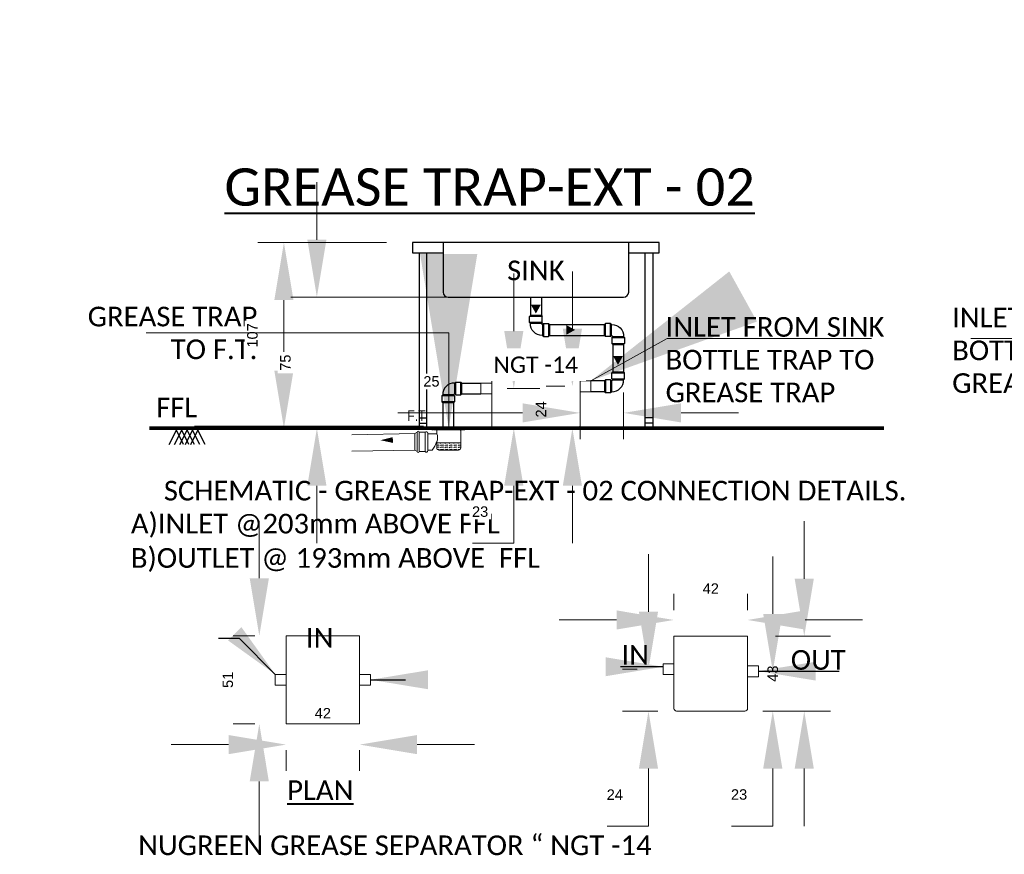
# Model space of a CAD drawing. Header units: inches. Extents: x 704 to 259546, y -107711 to 151004.
# Tile 2 of 243: x 122685 to 123251, y 20620 to 21099. Entities that reach past the tile are written whole.
import ezdxf
from ezdxf.enums import TextEntityAlignment as Align

# ---------------------------------------------------------------- set-up
doc = ezdxf.new("R2010")
doc.units = ezdxf.units.IN
doc.header["$MEASUREMENT"] = 0
doc.header["$PDMODE"] = 34
doc.linetypes.add('ACAD_ISO11W100', pattern=[33, 12, -3, 12, -3, 0, -3])
for name, color, linetype, lineweight in [('A-TEXTS', 4, 'Continuous', 0), ('Flow Direction', 1, 'Continuous', 0), ('GREASE TRAP', 6, 'Continuous', 5), ('JMT SOIL PIPE', 4, 'Continuous', 0), ('JMT-P-WASTE', 3, 'Continuous', 0), ('P-Waste', 4, 'ACAD_ISO11W100', 0), ('P2 WASTE', 3, 'Continuous', 0), ('PP-DIM', 7, 'Continuous', 20), ('PP-DWS', 5, 'Continuous', 25), ('PP-TEXT', 7, 'Continuous', 40), ('PP-Waste Pipe', 3, 'Continuous', 25)]:
    doc.layers.add(name, color=color, linetype=linetype, lineweight=lineweight)
doc.layers.add('Cold Hot Water', color=8, linetype='Continuous')
doc.layers.add('PP BALL VALVE', color=7, linetype='Continuous')
doc.styles.add('PDF Arial', font='calibri.ttf')
doc.styles.get("Standard").update_dxf_attribs({"font": 'arial.ttf', "height": 6})
doc.styles.add('WMF-Arial1', font='arial.ttf')
doc.dimstyles.new('Copy of Standard', dxfattribs={"dimtxt": 60, "dimasz": 33, "dimexe": 15, "dimexo": 15, "dimgap": 15, "dimtad": 1, "dimtoh": 1, "dimdec": 0, "dimzin": 0, "dimdsep": 46, "dimtxsty": 'Standard', "dimcen": 0.09, "dimclrd": 256, "dimclre": 256, "dimclrt": 256, "dimadec": 0, "dimazin": 0, "dimtfac": 1, "dimtdec": 0, "dimtofl": 0, "dimtmove": 0, "dimatfit": 3, "dimfxl": 1, "dimtolj": 1, "dimtzin": 0, "dimlwd": -1, "dimlwe": -1, "dimarcsym": 0})
doc.dimstyles.new('PP-SLOPE', dxfattribs={"dimtxt": 150, "dimasz": 100, "dimexe": 25, "dimexo": 50, "dimgap": 0.09, "dimtad": 0, "dimdec": 0, "dimzin": 0, "dimdsep": 46, "dimtxsty": 'Standard', "dimcen": 0.09, "dimclrd": 256, "dimclre": 256, "dimadec": 0, "dimazin": 0, "dimtfac": 1, "dimtdec": 4, "dimtofl": 0, "dimtmove": 1, "dimatfit": 3, "dimfxl": 1, "dimtolj": 1, "dimtzin": 0, "dimlwd": 9, "dimlwe": 9, "dimarcsym": 0})

# ---------------------------------------------------------------- blocks, each defined once
blk = doc.blocks.new('*D841')
at = {"layer": 'Defpoints', "color": 0, "transparency": 16777216}
for p in [(122910.86, 20971.21), (122836.93, 20864.58), (122910.86, 20864.58)]:
    blk.add_point(p, dxfattribs=at)
at = {"layer": 'PP-DIM', "transparency": 16777216}
for p, q in [((122895.86, 20971.21), (122821.93, 20971.21)), ((122836.93, 20938.21), (122836.93, 20897.58)), ((122895.86, 20864.58), (122821.93, 20864.58))]:
    blk.add_line(p, q, dxfattribs=at)
for points in [[(122842.43, 20938.21), (122831.43, 20938.21), (122836.93, 20971.21)], [(122831.43, 20897.58), (122842.43, 20897.58), (122836.93, 20864.58)]]:
    blk.add_solid(points, dxfattribs=at)
at = {"layer": 'PP-DIM', "transparency": 16777216, "insert": (122818.86, 20917.9), "char_height": 6, "attachment_point": 5, "rotation": 90, "bg_fill": 3, "box_fill_scale": 1.25, "bg_fill_color": 257, "bg_fill_transparency": 0}
blk.add_mtext('\\A1;107', dxfattribs=at)
blk = doc.blocks.new('*D842')
at = {"layer": 'Defpoints', "color": 0, "transparency": 16777216}
for p in [(122954.69, 20939.85), (122855.88, 20864.58), (122965.69, 20864.58)]:
    blk.add_point(p, dxfattribs=at)
at = {"layer": 'PP-DIM', "transparency": 16777216}
for p, q in [((122855.88, 20972.85), (122855.88, 21005.85)), ((122939.69, 20939.85), (122840.88, 20939.85)), ((122950.69, 20864.58), (122840.88, 20864.58)), ((122855.88, 20831.58), (122855.88, 20798.58))]:
    blk.add_line(p, q, dxfattribs=at)
for points in [[(122850.38, 20972.85), (122861.38, 20972.85), (122855.88, 20939.85)], [(122861.38, 20831.58), (122850.38, 20831.58), (122855.88, 20864.58)]]:
    blk.add_solid(points, dxfattribs=at)
at = {"layer": 'PP-DIM', "transparency": 16777216, "insert": (122837.82, 20902.22), "char_height": 6, "attachment_point": 5, "rotation": 90, "bg_fill": 3, "box_fill_scale": 1.25, "bg_fill_color": 257, "bg_fill_transparency": 0}
blk.add_mtext('\\A1;75', dxfattribs=at)
blk = doc.blocks.new('*D843')
at = {"layer": 'Defpoints', "color": 0, "transparency": 16777216}
for p in [(122835.14, 20745.42), (122822.8, 20694.74), (122835.14, 20694.74)]:
    blk.add_point(p, dxfattribs=at)
at = {"layer": 'PP-DIM', "transparency": 16777216}
for p, q in [((122822.8, 20778.42), (122822.8, 20811.42)), ((122820.14, 20745.42), (122807.8, 20745.42)), ((122820.14, 20694.74), (122807.8, 20694.74)), ((122822.8, 20661.74), (122822.8, 20628.74))]:
    blk.add_line(p, q, dxfattribs=at)
for points in [[(122817.3, 20778.42), (122828.3, 20778.42), (122822.8, 20745.42)], [(122828.3, 20661.74), (122817.3, 20661.74), (122822.8, 20694.74)]]:
    blk.add_solid(points, dxfattribs=at)
at = {"layer": 'PP-DIM', "transparency": 16777216, "insert": (122804.73, 20720.08), "char_height": 6, "attachment_point": 5, "rotation": 90, "bg_fill": 3, "box_fill_scale": 1.25, "bg_fill_color": 257, "bg_fill_transparency": 0}
blk.add_mtext('\\A1;51', dxfattribs=at)
blk = doc.blocks.new('*D844')
at = {"layer": 'Defpoints', "color": 0, "transparency": 16777216}
for p in [(122838.15, 20694.74), (122880.43, 20694.74), (122880.43, 20682.9)]:
    blk.add_point(p, dxfattribs=at)
at = {"layer": 'PP-DIM', "transparency": 16777216}
for p, q in [((122805.15, 20682.9), (122772.15, 20682.9)), ((122838.15, 20679.74), (122838.15, 20667.9)), ((122880.43, 20679.74), (122880.43, 20667.9)), ((122913.43, 20682.9), (122946.43, 20682.9))]:
    blk.add_line(p, q, dxfattribs=at)
for points in [[(122805.15, 20677.4), (122805.15, 20688.4), (122838.15, 20682.9)], [(122913.43, 20688.4), (122913.43, 20677.4), (122880.43, 20682.9)]]:
    blk.add_solid(points, dxfattribs=at)
at = {"layer": 'PP-DIM', "transparency": 16777216, "insert": (122859.29, 20700.92), "char_height": 6, "attachment_point": 5, "bg_fill": 3, "box_fill_scale": 1.25, "bg_fill_color": 257, "bg_fill_transparency": 0}
blk.add_mtext('\\A1;42', dxfattribs=at)
blk = doc.blocks.new('*D845')
at = {"layer": 'Defpoints', "color": 0, "transparency": 16777216}
for p in [(123103.29, 20754.47), (123061.01, 20745.17), (123103.29, 20745.17)]:
    blk.add_point(p, dxfattribs=at)
at = {"layer": 'PP-DIM', "transparency": 16777216}
for p, q in [((123061.01, 20760.17), (123061.01, 20769.47)), ((123103.29, 20760.17), (123103.29, 20769.47)), ((123028.01, 20754.47), (122995.01, 20754.47)), ((123136.29, 20754.47), (123169.29, 20754.47))]:
    blk.add_line(p, q, dxfattribs=at)
for points in [[(123028.01, 20748.97), (123028.01, 20759.97), (123061.01, 20754.47)], [(123136.29, 20759.97), (123136.29, 20748.97), (123103.29, 20754.47)]]:
    blk.add_solid(points, dxfattribs=at)
at = {"layer": 'PP-DIM', "transparency": 16777216, "insert": (123082.15, 20772.48), "char_height": 6, "attachment_point": 5, "bg_fill": 3, "box_fill_scale": 1.25, "bg_fill_color": 257, "bg_fill_transparency": 0}
blk.add_mtext('\\A1;42', dxfattribs=at)
blk = doc.blocks.new('*D846')
at = {"layer": 'Defpoints', "color": 0, "transparency": 16777216}
for p in [(123104.29, 20745.17), (123104.29, 20702.14), (123135.85, 20702.14)]:
    blk.add_point(p, dxfattribs=at)
at = {"layer": 'PP-DIM', "transparency": 16777216}
for p, q in [((123135.85, 20778.17), (123135.85, 20811.17)), ((123119.29, 20745.17), (123150.85, 20745.17)), ((123119.29, 20702.14), (123150.85, 20702.14)), ((123135.85, 20669.14), (123135.85, 20636.14))]:
    blk.add_line(p, q, dxfattribs=at)
for points in [[(123130.35, 20778.17), (123141.35, 20778.17), (123135.85, 20745.17)], [(123141.35, 20669.14), (123130.35, 20669.14), (123135.85, 20702.14)]]:
    blk.add_solid(points, dxfattribs=at)
at = {"layer": 'PP-DIM', "transparency": 16777216, "insert": (123117.78, 20723.65), "char_height": 6, "attachment_point": 5, "rotation": 90, "bg_fill": 3, "box_fill_scale": 1.25, "bg_fill_color": 257, "bg_fill_transparency": 0}
blk.add_mtext('\\A1;43', dxfattribs=at)
blk = doc.blocks.new('*D853')
at = {"layer": 'Defpoints', "color": 0, "transparency": 16777216}
for p in [(123054.8, 20726.23), (123046.37, 20702.14), (123066.78, 20702.14)]:
    blk.add_point(p, dxfattribs=at)
at = {"layer": 'PP-DIM', "transparency": 16777216}
for p, q in [((123046.37, 20759.23), (123046.37, 20792.23)), ((123039.8, 20726.23), (123031.37, 20726.23)), ((123051.78, 20702.14), (123031.37, 20702.14)), ((123046.37, 20669.14), (123046.37, 20636.14)), ((123046.37, 20636.14), (123022.7, 20636.14))]:
    blk.add_line(p, q, dxfattribs=at)
for points in [[(123040.87, 20759.23), (123051.87, 20759.23), (123046.37, 20726.23)], [(123051.87, 20669.14), (123040.87, 20669.14), (123046.37, 20702.14)]]:
    blk.add_solid(points, dxfattribs=at)
at = {"layer": 'PP-DIM', "transparency": 16777216, "insert": (123027.03, 20654.15), "char_height": 6, "attachment_point": 5, "bg_fill": 3, "box_fill_scale": 1.25, "bg_fill_color": 257, "bg_fill_transparency": 0}
blk.add_mtext('\\A1;24', dxfattribs=at)
blk = doc.blocks.new('*D854')
at = {"layer": 'Defpoints', "color": 0, "transparency": 16777216}
for p in [(123109.5, 20724.97), (123097.08, 20702.14), (123117.77, 20702.14)]:
    blk.add_point(p, dxfattribs=at)
at = {"layer": 'PP-DIM', "transparency": 16777216}
for p, q in [((123117.77, 20757.97), (123117.77, 20790.97)), ((123124.5, 20724.97), (123132.77, 20724.97)), ((123112.08, 20702.14), (123132.77, 20702.14)), ((123117.77, 20669.14), (123117.77, 20636.14)), ((123117.77, 20636.14), (123094.07, 20636.14))]:
    blk.add_line(p, q, dxfattribs=at)
for points in [[(123112.27, 20757.97), (123123.27, 20757.97), (123117.77, 20724.97)], [(123123.27, 20669.14), (123112.27, 20669.14), (123117.77, 20702.14)]]:
    blk.add_solid(points, dxfattribs=at)
at = {"layer": 'PP-DIM', "transparency": 16777216, "insert": (123098.42, 20654.21), "char_height": 6, "attachment_point": 5, "bg_fill": 3, "box_fill_scale": 1.25, "bg_fill_color": 257, "bg_fill_transparency": 0}
blk.add_mtext('\\A1;23', dxfattribs=at)
blk = doc.blocks.new('BEND 90-PP')
for p, q in [((-143.9, 124.6), (-137, 131.5)), ((-55.2, 124.6), (-143.9, 124.6)), ((-143.9, 89.9), (-143.9, 124.6)), ((-55.2, 89.9), (-143.9, 89.9)), ((-143.9, 89.9), (-137, 83.1)), ((-62, 131.5), (-137, 131.5)), ((-62, 83.1), (-137, 83.1)), ((-137, 80.7), (-137, 83.1)), ((-62, 131.5), (-55.2, 124.6)), ((-62, 83.1), (-55.2, 89.9)), ((-55.2, 89.9), (-55.2, 124.6)), ((-48.4, 81.8), (-55.2, 75)), ((-55.2, 75), (-55.2, 0)), ((-48.4, 81.8), (-48.4, -6.8)), ((-48.4, 81.8), (-6.8, 81.8)), ((-6.8, 81.8), (-6.8, -6.8)), ((0, 75), (-6.8, 81.8)), ((0, 75), (0, 0)), ((0, 75), (0, 0)), ((-48.4, -6.8), (-55.2, 0)), ((-6.8, -6.8), (0, 0)), ((-48.4, -6.8), (-6.8, -6.8))]:
    blk.add_line(p, q)
for centre, radius, start, end in [((-57.2, 79.9), 79.9, 179.41802, 271.37897), ((-53.4, 83.4), 8.64, 182.62253, 258.08047)]:
    blk.add_arc(centre, radius, start, end)
blk = doc.blocks.new('RHEHFTH')
at = {"layer": 'JMT SOIL PIPE', "linetype": 'Continuous', "ltscale": 2}
h = blk.add_hatch(dxfattribs=at)
h.set_pattern_fill('FLEX', color=4, scale=25.42805, style=0)
h.set_pattern_definition([(7e-15, (-5263673.425, 1425952.74), (0, 19.0710374), [19.0710374, -19.0710374]), (45, (-5263654.354, 1425952.74), (1e-15, 19.071037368), [4.76775935, -17.43500107, 4.76775935, -26.97051977])])
edge = h.paths.add_edge_path()
edge.add_line((419343.4, 116212.2), (419343.4, 116166.6))
edge.add_ellipse((419362.5, 116166.6), major_axis=(13.5, 13.5), ratio=1, start_angle=135, end_angle=225)
edge.add_line((419362.5, 116147.5), (419534.1, 116147.5))
edge.add_ellipse((419534.1, 116166.6), major_axis=(-13.5, 13.5), ratio=1, start_angle=135, end_angle=225)
edge.add_line((419553.2, 116166.6), (419553.2, 116212.2))
edge.add_line((419553.2, 116212.2), (419343.4, 116212.2))
at = {"color": 7}
for p, q in [((419499.2, 116326.8), (419334, 116326.8)), ((419489.7, 116338.2), (419407.1, 116338.2))]:
    blk.add_line(p, q, dxfattribs=at)
at = {"layer": 'JMT-P-WASTE'}
for p, q in [((419343.4, 116290.5), (419265.4, 116290.5)), ((419343.4, 116319.2), (419343.4, 116290.5)), ((419553.2, 116319.2), (419553.2, 116166.6)), ((419343.4, 116220.5), (419343.4, 116166.6)), ((419305.3, 116147.5), (419265.4, 116147.5)), ((419534.1, 116147.5), (419362.5, 116147.5))]:
    blk.add_line(p, q, dxfattribs=at)
at = {"layer": 'JMT-P-WASTE', "color": 3}
blk.add_line((419549.4, 116323), (419347.2, 116323), dxfattribs=at)
at = {"layer": 'JMT-P-WASTE', "color": 8}
blk.add_line((419553.2, 116212.2), (419343.4, 116212.2), dxfattribs=at)
at = {"layer": 'JMT-P-WASTE', "color": 1}
blk.add_lwpolyline([(418853, 116233.6, 0, 50.3, 0), (418960.8, 116235.5, 50.3, 50.3, 0)], format="xyseb", dxfattribs=at)
at = {"layer": 'JMT-P-WASTE', "color": 3}
for centre, start, end in [((419347.2, 116319.2), 90, 180), ((419549.4, 116319.2), 0, 90)]:
    blk.add_arc(centre, 3.81, start, end, dxfattribs=at)
at = {"layer": 'JMT-P-WASTE'}
for centre, radius, start, end in [((419274.9, 116255.5), 77, 332.9157, 27.0843), ((418970.8, 116368.8), 401, 326.50713, 338.28955), ((419362.5, 116166.6), 19.1, 180, 270), ((419534.1, 116166.6), 19.1, 270, 0)]:
    blk.add_arc(centre, radius, start, end, dxfattribs=at)
at = {"layer": 'P-Waste', "color": 3}
for p, q in [((419344.4, 116338.2), (419344.4, 116337.3)), ((419344.4, 116337.3), (419368.8, 116337.3)), ((419546, 116337.3), (419521.6, 116337.3)), ((419546, 116338.2), (419546, 116337.3))]:
    blk.add_line(p, q, dxfattribs=at)
blk.add_lwpolyline([(419521.5, 116338.2), (419588.2, 116338.2), (419588.2, 116323), (419302.2, 116323), (419302.2, 116338.2), (419368.9, 116338.2)], dxfattribs=at)
blk.add_arc((419445.2, 116586.2), 259.4, 252.89795, 287.10205, dxfattribs=at)
at = {"layer": 'P2 WASTE'}
for p, q in [((419153.6, 116291.2), (418602.2, 116279.9)), ((419174.4, 116303.5), (419153.6, 116291.2)), ((419153.6, 116148.2), (419153.6, 116291.2)), ((419174.4, 116303.5), (419174.4, 116134.4)), ((419190, 116303.5), (419190, 116134.4)), ((419243.9, 116303.5), (419190, 116303.5)), ((419243.9, 116303.5), (419243.9, 116134.4)), ((419153.6, 116148.2), (418602.2, 116136.8)), ((419174.4, 116134.4), (419153.6, 116148.2)), ((419243.9, 116134.4), (419190, 116134.4))]:
    blk.add_line(p, q, dxfattribs=at)
blk.add_lwpolyline([(419265.4, 116295.7), (419265.4, 116219.7), (419265.4, 116142.2)], dxfattribs=at)
for centre, radius, start, end in [((419182.2, 116303.5), 7.8, 0, 180), ((419253.7, 116297), 11.8, 353.65981, 146.48484), ((419182.2, 116134.4), 7.8, 180, 0), ((419253.7, 116140.9), 11.8, 213.51516, 6.34019)]:
    blk.add_arc(centre, radius, start, end, dxfattribs=at)
at = {"layer": 'A-TEXTS', "style": 'WMF-Arial1', "width": 0.8}
blk.add_text('F.T', height=95.36, rotation=359.99867, dxfattribs=at).set_placement((419087.3, 116399.9, 0))
blk = doc.blocks.new('*D855')
at = {"layer": 'Defpoints', "color": 0, "transparency": 16777216}
for p in [(123013.26, 20888.67), (123002.66, 20864.58), (123013.26, 20864.58)]:
    blk.add_point(p, dxfattribs=at)
at = {"layer": 'PP-DIM', "transparency": 16777216}
for p, q in [((123002.66, 20921.67), (123002.66, 20954.67)), ((122998.26, 20888.67), (122987.66, 20888.67)), ((122998.26, 20864.58), (122987.66, 20864.58)), ((123002.66, 20831.58), (123002.66, 20798.58))]:
    blk.add_line(p, q, dxfattribs=at)
for points in [[(122997.16, 20921.67), (123008.16, 20921.67), (123002.66, 20888.67)], [(123008.16, 20831.58), (122997.16, 20831.58), (123002.66, 20864.58)]]:
    blk.add_solid(points, dxfattribs=at)
at = {"layer": 'PP-DIM', "transparency": 16777216, "insert": (122984.65, 20875.38), "char_height": 6, "attachment_point": 5, "rotation": 90, "bg_fill": 3, "box_fill_scale": 1.25, "bg_fill_color": 257, "bg_fill_transparency": 0}
blk.add_mtext('\\A1;24', dxfattribs=at)
blk = doc.blocks.new('*D856')
at = {"layer": 'Defpoints', "color": 0, "transparency": 16777216}
for p in [(122950.11, 20887.41), (122950.11, 20864.58), (122969, 20864.58)]:
    blk.add_point(p, dxfattribs=at)
at = {"layer": 'PP-DIM', "transparency": 16777216}
for p, q in [((122969, 20920.41), (122969, 20953.41)), ((122965.11, 20887.41), (122984, 20887.41)), ((122965.11, 20864.58), (122984, 20864.58)), ((122969, 20831.58), (122969, 20798.58)), ((122969, 20798.58), (122945.3, 20798.58))]:
    blk.add_line(p, q, dxfattribs=at)
for points in [[(122963.5, 20920.41), (122974.5, 20920.41), (122969, 20887.41)], [(122974.5, 20831.58), (122963.5, 20831.58), (122969, 20864.58)]]:
    blk.add_solid(points, dxfattribs=at)
at = {"layer": 'PP-DIM', "transparency": 16777216, "insert": (122949.65, 20816.65), "char_height": 6, "attachment_point": 5, "bg_fill": 3, "box_fill_scale": 1.25, "bg_fill_color": 257, "bg_fill_transparency": 0}
blk.add_mtext('\\A1;23', dxfattribs=at)
blk = doc.blocks.new('*D857')
at = {"layer": 'Defpoints', "color": 0, "transparency": 16777216}
for p in [(123007.05, 20900.06), (123032.1, 20900.06), (123007.05, 20873.39)]:
    blk.add_point(p, dxfattribs=at)
at = {"layer": 'PP-DIM', "transparency": 16777216}
for p, q in [((123007.05, 20885.06), (123007.05, 20858.39)), ((123032.1, 20885.06), (123032.1, 20858.39)), ((122974.05, 20873.39), (122902.31, 20873.39)), ((123065.1, 20873.39), (123098.1, 20873.39))]:
    blk.add_line(p, q, dxfattribs=at)
for points in [[(122974.05, 20867.89), (122974.05, 20878.89), (123007.05, 20873.39)], [(123065.1, 20878.89), (123065.1, 20867.89), (123032.1, 20873.39)]]:
    blk.add_solid(points, dxfattribs=at)
at = {"layer": 'PP-DIM', "transparency": 16777216, "insert": (122921.68, 20891.45), "char_height": 6, "attachment_point": 5, "bg_fill": 3, "box_fill_scale": 1.25, "bg_fill_color": 257, "bg_fill_transparency": 0}
blk.add_mtext('\\A1;25', dxfattribs=at)

msp = doc.modelspace()

# ---------------------------------------------------------------- linework, layer by layer
at = {"color": 0}
for p, q in [((122910.862, 20971.213), (122910.862, 20965.312)), ((123052.502, 20971.213), (122910.862, 20971.213)), ((122928.367, 20971.213), (122928.367, 20942.802)), ((123034.998, 20942.392), (123034.998, 20971.213)), ((123052.502, 20965.312), (123052.502, 20971.213)), ((122910.862, 20965.312), (122928.367, 20965.312)), ((122914.551, 20965.312), (122914.551, 20864.583)), ((122918.977, 20879.356), (122918.977, 20965.312)), ((123034.998, 20965.312), (123052.502, 20965.312)), ((123044.388, 20864.583), (123044.388, 20965.312)), ((123048.814, 20965.312), (123048.814, 20864.583)), ((122931.318, 20939.851), (123032.047, 20939.851)), ((122918.977, 20864.583), (122918.977, 20885.238)), ((122914.551, 20870.484), (122918.977, 20870.484)), ((122914.551, 20867.533), (122918.977, 20867.533)), ((123048.814, 20870.484), (123044.388, 20870.484)), ((123048.814, 20867.533), (123044.388, 20867.533)), ((122771.037, 20855.279), (122775.172, 20863.549)), ((122774.139, 20855.279), (122778.273, 20863.549)), ((122779.307, 20855.279), (122775.172, 20863.549)), ((122777.24, 20855.279), (122781.374, 20863.549)), ((122782.408, 20855.279), (122778.273, 20863.549)), ((122780.341, 20855.279), (122784.475, 20863.549)), ((122785.509, 20855.279), (122781.374, 20863.549)), ((122783.442, 20855.279), (122787.576, 20863.549)), ((122788.61, 20855.279), (122784.475, 20863.549)), ((122917.135, 20865.616), (122785.509, 20865.616)), ((122791.711, 20855.279), (122787.576, 20863.549)), ((122906.798, 20865.616), (122804.115, 20865.616)), ((122914.551, 20864.583), (122918.977, 20864.583)), ((123048.814, 20864.583), (123044.388, 20864.583))]:
    msp.add_line(p, q, dxfattribs=at)
at = {"color": 7, "const_width": 2.067}
msp.add_lwpolyline([(122759.667, 20864.583), (123181.757, 20864.583)], dxfattribs=at)
at = {"color": 7}
for centre, start, end in [((122931.318, 20942.802), 180, 270), ((123032.047, 20942.802), 270, 0)]:
    msp.add_arc(centre, 2.951, start, end, dxfattribs=at)
at = {"layer": 'Flow Direction'}
for points in [[(122981.682, 20930.435, 0, 5.645, 0), (122981.682, 20935.493, 5.645, 5.645, 0)], [(123004.15, 20921.052, 0, 5.645, 0), (122999.092, 20921.052, 5.645, 5.645, 0)], [(123028.858, 20900.951, 0, 5.645, 0), (123028.858, 20906.009, 5.645, 5.645, 0)]]:
    msp.add_lwpolyline(points, format="xyseb", dxfattribs=at)
at = {"layer": 'GREASE TRAP'}
for p, q in [((123007.047, 20866.088), (123007.047, 20907.611)), ((123007.047, 20891.805), (123013.257, 20891.805)), ((123013.257, 20891.805), (123013.257, 20885.532)), ((123007.047, 20885.532), (123013.257, 20885.532)), ((122838.152, 20745.42), (122880.428, 20745.42)), ((123061.013, 20729.364), (123054.803, 20729.364)), ((123054.803, 20729.364), (123054.803, 20723.092)), ((123103.289, 20728.11), (123109.499, 20728.11)), ((123109.499, 20728.11), (123109.499, 20721.837)), ((122880.428, 20723.215), (122886.638, 20723.215)), ((122886.638, 20723.215), (122886.638, 20716.943)), ((123061.013, 20723.092), (123054.803, 20723.092)), ((123103.289, 20721.837), (123109.499, 20721.837)), ((122880.428, 20716.943), (122886.638, 20716.943)), ((123101.784, 20702.14), (123062.518, 20702.14))]:
    msp.add_line(p, q, dxfattribs=at)
for centre, start, end in [((123005.542, 20866.088), 270, 0), ((123062.518, 20703.646), 180, 270)]:
    msp.add_arc(centre, 1.505, start, end, dxfattribs=at)
at = {"layer": 'PP BALL VALVE', "lineweight": 53}
msp.add_circle((130061.482, 21646.646), 129357.588, dxfattribs=at)
at = {"layer": 'PP-Waste Pipe', "ltscale": 0.25}
for p, q in [((122978.546, 20939.851), (122978.546, 20929.359)), ((122984.819, 20939.851), (122984.819, 20929.359)), ((122989.541, 20924.17), (123021.106, 20924.17)), ((122989.541, 20917.898), (123021.106, 20917.898)), ((123025.828, 20912.709), (123025.828, 20896.994)), ((123032.1, 20912.709), (123032.1, 20896.994)), ((123021.106, 20891.805), (123013.257, 20891.805)), ((123021.106, 20885.532), (123013.257, 20885.532))]:
    msp.add_line(p, q, dxfattribs=at)

# ---------------------------------------------------------------- block references
for p, xscale, yscale, zscale, rotation in [((122978.546, 20929.359), -0.08363201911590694, 0.0836320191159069, 0.0836320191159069, 269.9999999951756), ((123032.1, 20912.709), -0.08363201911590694, 0.0836320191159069, 0.0836320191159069, 89.99999999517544), ((123032.1, 20896.994), 0.08363201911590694, 0.08363201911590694, 0.08363201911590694, 90.00000000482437)]:
    msp.add_blockref('BEND 90-PP', p, dxfattribs=dict(at, xscale=xscale, yscale=yscale, zscale=zscale, rotation=rotation))

# ---------------------------------------------------------------- texts
at = {"layer": 'PP-TEXT', "style": 'PDF Arial'}
for s, height, p in [('SINK', 11.2903, (122981.682, 20949.557)), ('SCHEMATIC - GREASE TRAP-EXT - 02 CONNECTION DETAILS.', 11.29032, (122981.27, 20823.099))]:
    msp.add_text(s, height=height, dxfattribs=at).set_placement(p, align=Align.CENTER)
msp.add_text('FFL', height=11.2903, dxfattribs=at).set_placement((122763.559, 20870.785))
for s, insert, char_height, width, attachment_point in [('GREASE TRAP TO F.T.', (122821.702, 20934.369, 9845402.587), 11.29032, 99.84283, 3), ('INLET FROM SINK BOTTLE TRAP TO GREASE TRAP', (123220.839, 20933.771, 9845402.587), 11.29032, 176.48463, 1), ('INLET FROM SINK BOTTLE TRAP TO GREASE TRAP', (123056.191, 20928.415, 9845402.587), 11.29032, 176.48463, 1), ('A)INLET @203mm ABOVE FFL', (122749.017, 20808.569, 9845402.587), 11.29032, 229.57226, 4), ('IN', (122865.369, 20744.299), 11.2903, 149.98294, 6), ('IN', (123046.681, 20734.414), 11.2903, 16.36927, 6), ('OUT', (123128.134, 20731.472), 11.2903, 34.05926, 4), ('\\pi4.3335;{\\LPLAN}', (122834.503, 20656.715), 11.29032, 44.11862, 4), ('NUGREEN GREASE SEPARATOR “ NGT -14', (122753.251, 20625.011), 11.29032, 344.39569, 4)]:
    msp.add_mtext(s, dxfattribs=dict(at, insert=insert, char_height=char_height, width=width, attachment_point=attachment_point))

# ---------------------------------------------------------------- leaders
at = {"layer": 'Cold Hot Water'}
for points, override in [([(122831.942, 20723.215), (122811.424, 20743.787), (122799.359, 20743.787)], {"dimgap": 24, "dimtad": 0, "dimfxl": 12, "dimtfill": 1, "dimarcsym": 1}), ([(123054.803, 20727.606), (123030.218, 20727.606)], {"dimgap": 24, "dimtad": 0, "dimfxl": 12, "dimtfill": 1, "dimarcsym": 1}), ([(122886.638, 20720.136), (122906.866, 20720.136)], {"dimtad": 0, "dimfxl": 12, "dimtfill": 1, "dimarcsym": 1})]:
    msp.add_leader(points, dimstyle='Copy of Standard', override=override, dxfattribs=at)
at = {"layer": 'PP-TEXT'}
for points in [[(123013.257, 20891.805), (123057.056, 20916.056), (123174.424, 20916.056)], [(123428.309, 20899.833), (123351.199, 20916.056), (123231.62, 20916.056)]]:
    msp.add_leader(points, dimstyle='PP-SLOPE', dxfattribs=at)

# ---------------------------------------------------------------- next in the draw order: dimensions: what is measured, and where the dimension line sits
at = {"layer": 'PP-DIM'}
dim = msp.add_linear_dim(base=(122836.927, 20864.583), p1=(122910.862, 20971.213), p2=(122910.862, 20864.583), angle=90, dimstyle='Copy of Standard', override={"dimfxl": 12, "dimtfill": 1, "dimarcsym": 1}, dxfattribs=at)
dim.commit()
dim.dimension.update_dxf_attribs({"geometry": '*D841', "text_midpoint": (122818.863, 20917.898)})
dim = msp.add_linear_dim(base=(123103.289, 20754.469), p1=(123061.013, 20745.169), p2=(123103.289, 20745.169), dimstyle='Copy of Standard', override={"dimfxl": 12, "dimtfill": 1, "dimarcsym": 1}, dxfattribs=at)
dim.commit()
dim.dimension.update_dxf_attribs({"geometry": '*D845', "text_midpoint": (123082.151, 20772.481)})

# ---------------------------------------------------------------- next in the draw order: linework, layer by layer
at = {"layer": 'GREASE TRAP'}
for p, q in [((123061.013, 20745.169), (123103.289, 20745.169)), ((123061.013, 20703.646), (123061.013, 20745.169)), ((123103.289, 20745.169), (123103.289, 20703.646))]:
    msp.add_line(p, q, dxfattribs=at)

# ---------------------------------------------------------------- next in the draw order: dimensions: what is measured, and where the dimension line sits
at = {"layer": 'PP-DIM'}
dim = msp.add_linear_dim(base=(122855.875, 20864.583), p1=(122954.692, 20939.851), p2=(122965.693, 20864.583), angle=90, dimstyle='Copy of Standard', override={"dimfxl": 12, "dimtfill": 1, "dimarcsym": 1}, dxfattribs=at)
dim.commit()
dim.dimension.update_dxf_attribs({"geometry": '*D842', "text_midpoint": (122837.824, 20902.217)})

# ---------------------------------------------------------------- next in the draw order: linework, layer by layer
at = {"layer": 'GREASE TRAP'}
for p, q in [((123007.047, 20907.611), (122956.317, 20907.611)), ((122956.317, 20907.611), (122956.317, 20866.088)), ((122956.317, 20890.55), (122950.108, 20890.55)), ((122950.108, 20890.55), (122950.108, 20884.278)), ((122956.317, 20884.278), (122950.108, 20884.278)), ((122957.823, 20864.583), (123005.542, 20864.583))]:
    msp.add_line(p, q, dxfattribs=at)
msp.add_arc((122957.823, 20866.088), 1.505, 180, 270, dxfattribs=at)
at = {"layer": 'PP-Waste Pipe', "ltscale": 0.25}
for p, q in [((122939.176, 20890.55), (122950.108, 20890.55)), ((122939.176, 20884.278), (122950.108, 20884.278)), ((122928.182, 20879.089), (122928.182, 20864.583)), ((122934.454, 20879.089), (122934.454, 20864.583))]:
    msp.add_line(p, q, dxfattribs=at)

# ---------------------------------------------------------------- next in the draw order: block references
at = {"layer": 'PP-DWS', "ltscale": 0.25, "xscale": 0.06579010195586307, "yscale": 0.06579010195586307, "zscale": 0.06579010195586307}
msp.add_blockref('RHEHFTH', (95336.045, 13210.677), dxfattribs=at)
at = {"layer": 'PP-Waste Pipe', "ltscale": 0.25, "xscale": 0.08363201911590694, "yscale": 0.08363201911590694, "zscale": 0.08363201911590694, "rotation": 270.0000000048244}
msp.add_blockref('BEND 90-PP', (122928.182, 20879.089), dxfattribs=at)

# ---------------------------------------------------------------- next in the draw order: texts
at = {"layer": 'PP-TEXT', "style": 'PDF Arial'}
for s, insert, char_height, width, attachment_point in [('{\\LGREASE TRAP-EXT - 02}', (122802.733, 21013.812, -9845402.587), 21.45161, 341.38208, 1), ('B)OUTLET @ 193mm ABOVE  FFL', (122749.017, 20788.858, 9845402.587), 11.29032, 250.23461, 4)]:
    msp.add_mtext(s, dxfattribs=dict(at, insert=insert, char_height=char_height, width=width, attachment_point=attachment_point))

# ---------------------------------------------------------------- next in the draw order: dimensions: what is measured, and where the dimension line sits
at = {"layer": 'PP-DIM'}
dim = msp.add_aligned_dim(p1=(123104.287, 20745.169), p2=(123104.287, 20702.14), distance=31.56, dimstyle='Copy of Standard', override={"dimfxl": 12, "dimtfill": 1, "dimtfillclr": 0, "dimarcsym": 1}, dxfattribs=at)
dim.commit()
dim.dimension.update_dxf_attribs({"geometry": '*D846', "text_midpoint": (123117.781, 20723.655)})
dim = msp.add_linear_dim(base=(123046.371, 20702.14), p1=(123054.803, 20726.228), p2=(123066.785, 20702.14), angle=90, dimstyle='Copy of Standard', override={"dimfxl": 12, "dimtfill": 1, "dimtfillclr": 0, "dimarcsym": 1}, dxfattribs=at)
dim.commit()
dim.dimension.update_dxf_attribs({"geometry": '*D853', "text_midpoint": (123027.035, 20654.152)})

# ---------------------------------------------------------------- next in the draw order: linework, layer by layer
at = {"layer": 'GREASE TRAP'}
msp.add_arc((123101.784, 20703.646), 1.505, 270, 0, dxfattribs=at)

# ---------------------------------------------------------------- next in the draw order: dimensions: what is measured, and where the dimension line sits
at = {"layer": 'PP-DIM'}
dim = msp.add_linear_dim(base=(123002.661, 20864.583), p1=(123013.257, 20888.669), p2=(123013.257, 20864.583), angle=270, dimstyle='Copy of Standard', override={"dimfxl": 12, "dimtfill": 1, "dimtfillclr": 0, "dimarcsym": 1}, dxfattribs=at)
dim.commit()
dim.dimension.update_dxf_attribs({"geometry": '*D855', "text_midpoint": (123002.661, 20875.378), "dimtype": 161})
dim = msp.add_linear_dim(base=(122822.798, 20694.739), p1=(122835.141, 20745.42), p2=(122835.141, 20694.739), angle=270, dimstyle='Copy of Standard', override={"dimfxl": 12, "dimtfill": 1, "dimarcsym": 1}, dxfattribs=at)
dim.commit()
dim.dimension.update_dxf_attribs({"geometry": '*D843', "text_midpoint": (122804.734, 20720.079)})

# ---------------------------------------------------------------- next in the draw order: leaders
at = {"layer": 'Cold Hot Water'}
msp.add_leader([(123109.499, 20725.085), (123155.919, 20725.085)], dimstyle='Copy of Standard', override={"dimgap": 24, "dimtad": 0, "dimfxl": 12, "dimtfill": 1, "dimarcsym": 1}, dxfattribs=at)

# ---------------------------------------------------------------- next in the draw order: linework, layer by layer
at = {"layer": 'GREASE TRAP'}
for p, q in [((122838.152, 20723.215), (122831.942, 20723.215)), ((122831.942, 20723.215), (122831.942, 20716.943)), ((122838.152, 20716.943), (122831.942, 20716.943))]:
    msp.add_line(p, q, dxfattribs=at)

# ---------------------------------------------------------------- next in the draw order: dimensions: what is measured, and where the dimension line sits
at = {"layer": 'PP-DIM'}
dim = msp.add_aligned_dim(p1=(122950.108, 20887.414), p2=(122950.108, 20864.583), distance=18.889, dimstyle='Copy of Standard', override={"dimfxl": 12, "dimtfill": 1, "dimtfillclr": 0, "dimarcsym": 1}, dxfattribs=at)
dim.commit()
dim.dimension.update_dxf_attribs({"geometry": '*D856', "text_midpoint": (122949.648, 20816.648)})
dim = msp.add_linear_dim(base=(123117.769, 20702.14), p1=(123109.499, 20724.973), p2=(123097.082, 20702.14), angle=90, dimstyle='Copy of Standard', override={"dimfxl": 12, "dimtfill": 1, "dimtfillclr": 0, "dimarcsym": 1}, dxfattribs=at)
dim.commit()
dim.dimension.update_dxf_attribs({"geometry": '*D854', "text_midpoint": (123098.42, 20654.206)})
dim = msp.add_linear_dim(base=(122880.428, 20682.903), p1=(122838.152, 20694.739), p2=(122880.428, 20694.739), dimstyle='Copy of Standard', override={"dimfxl": 12, "dimtfill": 1, "dimarcsym": 1}, dxfattribs=at)
dim.commit()
dim.dimension.update_dxf_attribs({"geometry": '*D844', "text_midpoint": (122859.29, 20700.916)})

# ---------------------------------------------------------------- next in the draw order: linework, layer by layer
at = {"layer": 'GREASE TRAP'}
for p, q in [((122838.152, 20694.739), (122838.152, 20745.42)), ((122880.428, 20745.42), (122880.428, 20694.739)), ((122880.428, 20694.739), (122838.152, 20694.739))]:
    msp.add_line(p, q, dxfattribs=at)

# ---------------------------------------------------------------- next in the draw order: texts
at = {"layer": 'PP-TEXT', "insert": (123005.849, 20900.994), "char_height": 9.4086, "width": 49.53211, "attachment_point": 6, "style": 'PDF Arial', "bg_fill": 2}
msp.add_mtext('NGT -14', dxfattribs=at)

# ---------------------------------------------------------------- next in the draw order: dimensions: what is measured, and where the dimension line sits
at = {"layer": 'PP-DIM'}
dim = msp.add_aligned_dim(p1=(123032.1, 20900.06), p2=(123007.047, 20900.06), distance=26.671, dimstyle='Copy of Standard', override={"dimfxl": 12, "dimtfill": 1, "dimtfillclr": 0, "dimarcsym": 1}, dxfattribs=at)
dim.commit()
dim.dimension.update_dxf_attribs({"geometry": '*D857', "text_midpoint": (122921.676, 20891.452)})

# ---------------------------------------------------------------- next in the draw order: leaders
at = {"layer": 'PP-TEXT'}
msp.add_leader([(122931.596, 20864.583), (122931.596, 20919.302), (122757.818, 20919.302)], dimstyle='PP-SLOPE', dxfattribs=at)

doc.saveas('drawing.dxf')
